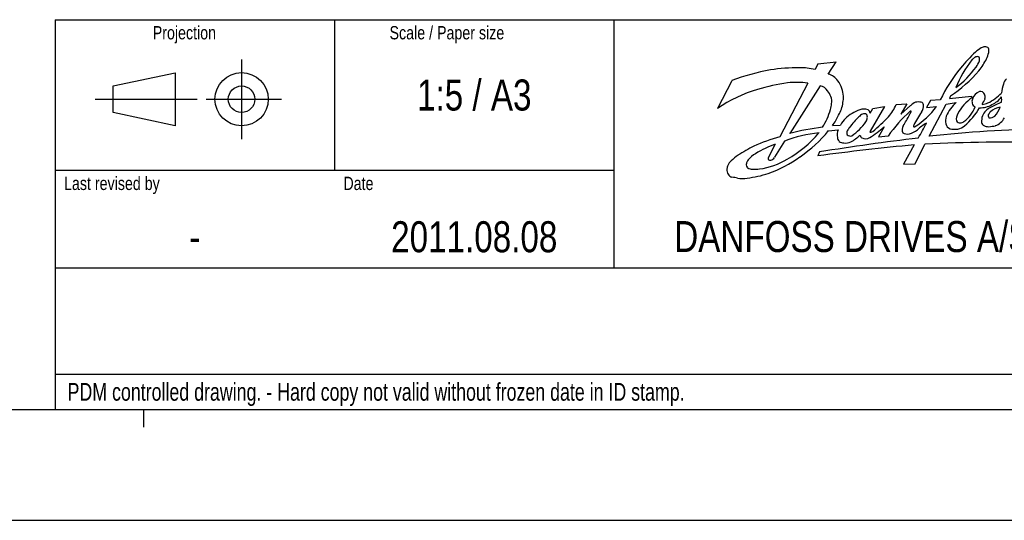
# Model space of a CAD drawing. Header units: inches. Extents: x 0 to 82.7, y 0 to 58.5.
# Tile 35 of 67: x 43.5 to 65.4, y 0 to 11.1. Entities that reach past the tile are written whole.
import ezdxf

# ---------------------------------------------------------------- set-up
doc = ezdxf.new("R2010")
doc.units = ezdxf.units.IN
doc.header["$LTSCALE"] = 4.547244
doc.header["$MEASUREMENT"] = 0
doc.layers.get('0').update_dxf_attribs({"linetype": 'CONTINUOUS'})
doc.styles.get("Standard").update_dxf_attribs({"font": 'txt', "width": 0.8})
doc.styles.add('TEXTSTYLE_2', font='txt', dxfattribs={"width": 0.75})

# ---------------------------------------------------------------- blocks, each defined once
blk = doc.blocks.new('SYMBOL_0_BL0', base_point=(60.984, 6.895))
at = {"color": 7, "linetype": 'CONTINUOUS'}
for p, q in [((48.429, 10.24), (48.429, 8.468)), ((61.219, 10.141), (61.156, 10.015)), ((61.219, 10.141), (61.622, 10.186)), ((61.45, 9.915), (61.622, 10.186)), ((45.575, 9.649), (46.953, 9.944)), ((46.953, 9.944), (46.953, 8.763)), ((45.575, 9.059), (45.575, 9.649)), ((59.308, 9.767), (58.994, 9.147)), ((60.994, 9.714), (60.372, 8.52)), ((61.273, 9.652), (60.594, 8.594)), ((64.165, 9.427), (64.141, 9.369)), ((64.141, 9.369), (64.633, 9.424)), ((64.633, 9.424), (64.638, 9.389)), ((45.181, 9.354), (47.445, 9.354)), ((47.642, 9.354), (49.315, 9.354)), ((62.695, 9.191), (62.378, 8.645)), ((62.441, 9.151), (62.695, 9.191)), ((62.958, 9.235), (63.195, 9.255)), ((63.195, 9.255), (63.061, 9.02)), ((63.061, 9.02), (63.279, 9.213)), ((63.716, 9.329), (63.633, 9.171)), ((63.633, 9.171), (63.852, 9.191)), ((63.693, 8.531), (64.07, 9.247)), ((63.936, 9.34), (63.716, 9.329)), ((64.07, 9.247), (64.29, 9.28)), ((46.953, 8.763), (45.575, 9.059)), ((62.383, 9.048), (62.441, 9.151)), ((61.543, 8.77), (61.723, 8.78)), ((61.459, 8.656), (61.669, 8.676)), ((62.688, 8.739), (62.567, 8.518)), ((62.567, 8.518), (62.778, 8.538)), ((60.275, 8.354), (60.126, 8.069)), ((60.48, 8.426), (60.254, 8.064)), ((63.36, 8.339), (63.118, 7.91)), ((63.377, 7.922), (63.592, 8.355)), ((61.258, 8.185), (61.216, 8.094)), ((63.118, 7.91), (63.377, 7.922))]:
    blk.add_line(p, q, dxfattribs=at)
for radius in [0.591, 0.295]:
    blk.add_circle((48.429, 9.354), radius, dxfattribs=at)
for centre, radius, start, end in [((65.826, 9.037), 1.757, 123.9219, 128.9859), ((64.946, 10.312), 0.209, 94.9156, 118.9133), ((64.935, 10.432), 0.0875, 37.9594, 94.4524), ((66.932, 8.011), 3.258, 132.7678, 141.3405), ((64.848, 10.058), 0.269, 127.2624, 141.2908), ((64.774, 10.154), 0.148, 90.658, 126.7544), ((64.764, 10.258), 0.045, 7.1206, 79.5655), ((62.9, 11.028), 2.205, 339.3288, 343.2604), ((64.893, 10.431), 0.124, 342.3871, 26.7521), ((60.788, 5.92), 4.134, 89.6723, 98.6437), ((60.841, 8.76), 1.294, 75.9095, 91.2841), ((66.765, 8.572), 2.695, 142.1212, 157.2787), ((63.173, 11.156), 1.899, 305.6229, 325.1023), ((64.298, 10.396), 0.542, 322.9953, 339.5719), ((63.483, 11.01), 1.663, 322.0822, 332.8248), ((64.521, 10.249), 0.288, 351.6519, 2.8594), ((61.025, 5.27), 4.814, 100.269, 110.9049), ((61.345, 9.542), 0.387, 35.2548, 74.2653), ((67.046, 7.843), 3.452, 140.352, 154.3042), ((62.249, 12.216), 3.384, 304.4938, 318.8006), ((61.08, 5.673), 4.079, 97.5279, 107.086), ((60.755, 7.882), 1.848, 82.557, 96.5165), ((61.221, 9.401), 0.256, 33.2943, 78.3487), ((61.274, 9.446), 0.502, 16.8293, 39.5295), ((66.295, 9.383), 1.007, 162.2455, 173.7012), ((65.572, 9.634), 0.242, 134.0948, 166.5724), ((60.728, 6.667), 3.026, 106.2482, 124.9594), ((61.009, 9.223), 0.532, 21.1926, 36.8022), ((61.23, 9.302), 0.298, 350.2925, 22.4237), ((61.085, 9.377), 0.703, 3.8765, 17.7765), ((61.389, 9.378), 0.4, 346.0715, 6.5596), ((64.885, 9.298), 0.241, 109.1468, 165.4571), ((64.83, 9.399), 0.128, 71.1581, 100.6058), ((64.806, 9.416), 0.123, 12.3213, 58.1903), ((64.725, 9.398), 0.206, 351.2783, 12.3026), ((64.535, 10.208), 1.043, 296.0537, 316.7157), ((64.823, 9.78), 0.605, 295.5, 321.7071), ((64.537, 9.35), 0.762, 355.119, 4.1234), ((61.051, 9.272), 0.473, 342.0738, 358.0349), ((61.037, 9.383), 0.747, 329.446, 352.1988), ((61.849, 9.745), 1.221, 320.4273, 335.2716), ((63.578, 8.894), 0.437, 115.8967, 133.0831), ((62.442, 10.233), 1.753, 301.7644, 323.5624), ((63.451, 9.034), 0.261, 75.8227, 104.1022), ((63.491, 9.216), 0.0756, 12.1063, 71.7042), ((63.34, 9.206), 0.227, 323.3284, 6.5266), ((64.786, 8.69), 0.771, 130.0378, 158.1695), ((65.236, 8.548), 1.032, 125.4276, 151.6769), ((63.987, 9.478), 0.781, 307.3705, 337.8449), ((64.78, 9.303), 0.14, 156.7269, 195.7096), ((64.77, 9.297), 0.128, 194.1209, 242.2077), ((64.81, 9.731), 0.567, 269.7813, 298.8176), ((63.746, 9.871), 1.286, 330.6961, 336.9361), ((64.858, 9.556), 0.315, 271.5609, 295.3447), ((65.909, 7.636), 1.76, 110.3813, 119.2462), ((59.916, 9.597), 1.653, 328.3996, 343.4453), ((60.607, 9.477), 1.173, 322.8883, 336.1753), ((62.239, 8.52), 0.577, 116.7652, 153.2644), ((63.829, 7.26), 2.407, 134.8984, 142.4077), ((62.476, 8.255), 0.925, 110.7613, 122.5228), ((62.333, 8.784), 0.271, 117.5581, 138.2731), ((62.242, 8.858), 0.279, 71.0618, 109.7041), ((62.247, 8.95), 0.0838, 49.7283, 117.7489), ((62.218, 8.959), 0.1, 348.9845, 33.7448), ((62.261, 9.018), 0.126, 13.7563, 55.4345), ((57.973, 13.719), 6.766, 311.3175, 315.3869), ((65.493, 6.608), 3.331, 131.8597, 144.6002), ((59.341, 11.084), 4.43, 328.373, 332.0643), ((62.614, 9.366), 0.733, 330.8763, 337.1022), ((63.279, 9.082), 0.0111, 349.5391, 143.4383), ((65.451, 7.715), 2.357, 144.9122, 153.2256), ((64.474, 8.863), 0.42, 164.3348, 187.5497), ((64.592, 8.897), 0.3, 151.9676, 184.5137), ((63.377, 10.009), 1.662, 311.4563, 329.414), ((65.398, 8.847), 0.545, 165.3821, 181.4073), ((65.238, 8.809), 0.407, 134.994, 154.5471), ((65.302, 8.731), 0.508, 119.8156, 133.818), ((65.074, 8.99), 0.0725, 151.895, 218.2268), ((65.257, 8.891), 0.28, 138.0551, 151.6294), ((65.042, 9.111), 0.168, 261.2556, 308.6307), ((65.343, 8.724), 0.461, 99.8011, 129.8057), ((64.756, 9.344), 0.534, 317.0284, 341.921), ((61.25, 9.576), 1.261, 304.9795, 325.0754), ((62.165, 8.948), 0.151, 321.7198, 356.6653), ((63.238, 8.677), 0.151, 146.0293, 207.1224), ((63.404, 8.749), 0.064, 154.315, 175.4777), ((63.356, 8.757), 0.0166, 187.9635, 300.3884), ((64.637, 7.265), 1.859, 122.8842, 130.5632), ((58.132, 11.579), 6.147, 329.8556, 333.3996), ((64.204, 8.841), 0.149, 192.6025, 250.2667), ((64.369, 8.911), 0.0849, 206.3676, 279.0038), ((64.274, 9), 0.311, 279.5463, 310.7974), ((64.349, 9.035), 0.21, 279.2176, 302.2125), ((64.978, 8.878), 0.133, 199.8242, 235.8577), ((65.025, 9.076), 0.331, 248.5205, 268.1048), ((64.973, 9.498), 0.754, 273.147, 284.2883), ((65.051, 9.095), 0.344, 288.181, 333.6632), ((61.616, 5.377), 3.254, 96.5512, 110.4262), ((59.365, 10.141), 2.42, 299.0607, 320.7547), ((61.862, 3.876), 4.885, 96.3269, 105.0541), ((59.195, 10.496), 2.916, 303.9897, 320.8988), ((62, 8.558), 0.351, 160.2703, 188.3427), ((61.976, 8.606), 0.113, 155.7866, 202.5891), ((61.937, 8.636), 0.0992, 228.1668, 290.8428), ((62.609, 8.221), 0.853, 143.5682, 149.6568), ((61.579, 9.101), 0.787, 298.5029, 316.302), ((62.327, 8.645), 0.199, 205.9328, 229.7491), ((61.042, 10.626), 2.504, 302.0135, 311.0902), ((62.392, 8.636), 0.016, 148.3251, 305.2558), ((62.36, 8.796), 0.177, 283.2172, 296.8425), ((63.199, 8.761), 0.18, 238.0813, 286.7351), ((63.14, 9.03), 0.455, 284.1157, 309.3254), ((66.874, -20.524), 29.229, 91.1993, 96.2481), ((64.259, 9.131), 0.444, 256.2327, 278.597), ((61.617, 4.738), 4.01, 116.9913, 122.7647), ((61.402, 4.79), 3.869, 105.4423, 114.4982), ((60.941, 6.398), 2.066, 108.7932, 122.2671), ((67.386, -36.463), 44.983, 95.135, 97.8833), ((69.814, -44.769), 53.64, 96.8162, 99.1781), ((61.775, 8.513), 0.123, 182.896, 229.2625), ((61.792, 8.53), 0.147, 228.8442, 270.3015), ((61.822, 8.709), 0.327, 264.8399, 293.9303), ((62.275, 8.66), 0.183, 245.4976, 301.1141), ((65.395, -26.442), 34.843, 88.4836, 92.9661), ((60.51, 6.635), 1.818, 125.7721, 132.0199), ((60.14, 7.61), 0.614, 119.4418, 139.4977), ((59.471, 7.782), 0.271, 157.4036, 174.8928), ((59.505, 7.757), 0.311, 132.8287, 155.6663), ((59.761, 7.91), 0.13, 174.8768, 219.8705), ((59.827, 7.883), 0.199, 140.832, 168.7484), ((59.705, 9.398), 1.608, 277.9406, 301.3267), ((60.254, 8.015), 0.139, 157.061, 179.6025), ((60.162, 8.073), 0.074, 230.799, 278.3848), ((59.231, 10.259), 2.703, 289.2016, 306.044), ((60.141, 8.122), 0.127, 284.229, 332.692), ((59.419, 7.791), 0.219, 176.0557, 208.4771), ((59.352, 7.765), 0.148, 212.1074, 254.5325), ((59.341, 10.118), 2.535, 277.0548, 287.8919), ((59.763, 8.002), 0.202, 239.8878, 272.2877), ((59.795, 9.146), 1.347, 268.9529, 275.6416), ((59.023, 5.676), 1.968, 77.883, 81.5372), ((59.536, 8.438), 0.844, 263.2374, 277.9415)]:
    blk.add_arc(centre, radius, start, end, dxfattribs=at)
at = {"color": 7, "linetype": 'CONTINUOUS', "attachment_point": 1, "line_spacing_factor": 0.9}
for s, insert, char_height, width in [('Projection', (46.457, 10.98), 0.2953, 2.3622), ('Scale / Paper size', (51.713, 10.98), 0.29528, 4.25197), ('Last revised by', (44.488, 7.633), 0.29528, 3.54331), ('Date', (50.689, 7.633), 0.2953, 0.94488), ('DANFOSS DRIVES A/S', (58.032, 6.649), 0.68898, 9.92126)]:
    blk.add_mtext(s, dxfattribs=dict(at, insert=insert, char_height=char_height, width=width))

msp = doc.modelspace()

# ---------------------------------------------------------------- linework, layer by layer
at = {"color": 7, "linetype": 'CONTINUOUS'}
for p, q in [((44.291, 11.122), (79.724, 11.122)), ((44.291, 11.122), (44.291, 2.461)), ((44.291, 11.122), (79.724, 11.122)), ((44.291, 11.122), (44.291, 2.461)), ((50.492, 11.122), (50.492, 7.776)), ((56.693, 11.122), (56.693, 5.61)), ((44.291, 7.776), (56.693, 7.776)), ((44.291, 5.61), (68.799, 5.61)), ((44.291, 3.248), (68.799, 3.248)), ((2.953, 2.461), (79.724, 2.461)), ((44.291, 2.461), (79.724, 2.461)), ((46.26, 2.067), (46.26, 2.461)), ((0, 0), (82.677, 0))]:
    msp.add_line(p, q, dxfattribs=at)

# ---------------------------------------------------------------- block references
msp.add_blockref('SYMBOL_0_BL0', (60.984, 6.895), dxfattribs=at)

# ---------------------------------------------------------------- texts
at = {"color": 7, "linetype": 'CONTINUOUS', "char_height": 0.689, "attachment_point": 2, "line_spacing_factor": 0.9}
for s, insert, width in [('1:5 / A3', (53.593, 9.793), 4.40945), ('2011.08.08', (53.593, 6.644), 5.5118), ('-', (47.392, 6.644), 0.55118)]:
    msp.add_mtext(s, dxfattribs=dict(at, insert=insert, width=width))
at = {"color": 7, "linetype": 'CONTINUOUS', "insert": (44.567, 3.051), "char_height": 0.3937, "width": 23.0315, "attachment_point": 1, "line_spacing_factor": 0.9, "style": 'TEXTSTYLE_2'}
msp.add_mtext('PDM controlled drawing. - Hard copy not valid without frozen date in ID stamp.', dxfattribs=at)

doc.saveas('drawing.dxf')
